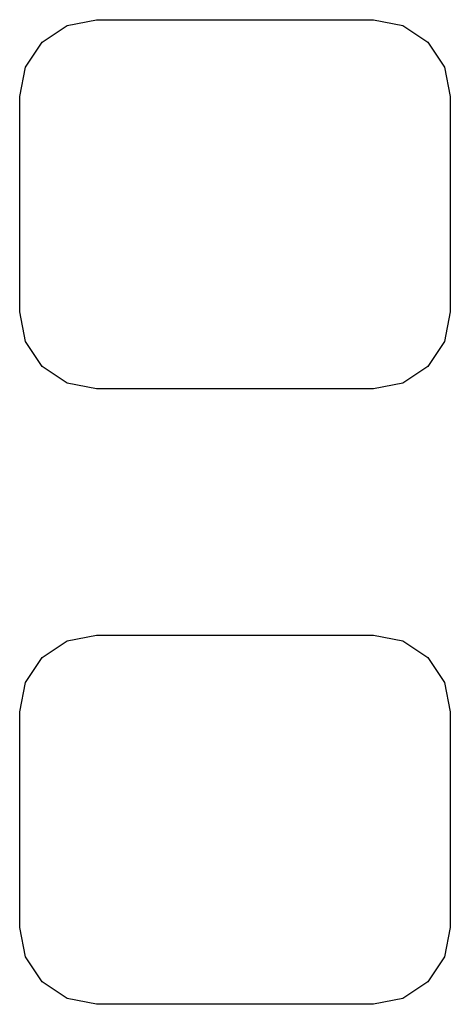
# Model space of a CAD drawing. Extents: x 1.172 to 1.228, y 0.926 to 1.052.
import ezdxf

# ---------------------------------------------------------------- set-up
doc = ezdxf.new("R2010")
doc.units = 0
doc.header["$MEASUREMENT"] = 0
doc.layers.add('BLACK', color=7, linetype='CONTINUOUS')

msp = doc.modelspace()

# ---------------------------------------------------------------- linework, layer by layer
at = {"layer": 'BLACK', "linetype": 'CONTINUOUS'}
for p, q in [((1.17852, 1.05149), (1.18228, 1.05224)), ((1.18228, 1.05224), (1.21772, 1.05224)), ((1.21772, 1.05224), (1.22148, 1.05149)), ((1.17532, 1.04936), (1.17852, 1.05149)), ((1.22148, 1.05149), (1.22468, 1.04936)), ((1.17319, 1.04617), (1.17532, 1.04936)), ((1.22468, 1.04936), (1.22681, 1.04617)), ((1.17244, 1.0424), (1.17319, 1.04617)), ((1.22681, 1.04617), (1.22756, 1.0424)), ((1.17244, 1.01484), (1.17244, 1.0424)), ((1.22756, 1.0424), (1.22756, 1.01484)), ((1.17319, 1.01108), (1.17244, 1.01484)), ((1.22756, 1.01484), (1.22681, 1.01108)), ((1.17532, 1.00788), (1.17319, 1.01108)), ((1.22681, 1.01108), (1.22468, 1.00788)), ((1.17852, 1.00575), (1.17532, 1.00788)), ((1.22468, 1.00788), (1.22148, 1.00575)), ((1.18228, 1.005), (1.17852, 1.00575)), ((1.22148, 1.00575), (1.21772, 1.005)), ((1.21772, 1.005), (1.18228, 1.005)), ((1.17532, 0.970621), (1.17852, 0.972755)), ((1.17852, 0.972755), (1.18228, 0.973504)), ((1.18228, 0.973504), (1.21772, 0.973504)), ((1.21772, 0.973504), (1.22148, 0.972755)), ((1.22148, 0.972755), (1.22468, 0.970621)), ((1.17319, 0.967428), (1.17532, 0.970621)), ((1.22468, 0.970621), (1.22681, 0.967428)), ((1.17244, 0.963661), (1.17319, 0.967428)), ((1.22681, 0.967428), (1.22756, 0.963661)), ((1.17244, 0.936102), (1.17244, 0.963661)), ((1.22756, 0.963661), (1.22756, 0.936102)), ((1.17319, 0.932336), (1.17244, 0.936102)), ((1.22756, 0.936102), (1.22681, 0.932336)), ((1.17532, 0.929143), (1.17319, 0.932336)), ((1.22681, 0.932336), (1.22468, 0.929143)), ((1.17852, 0.927009), (1.17532, 0.929143)), ((1.22468, 0.929143), (1.22148, 0.927009)), ((1.18228, 0.92626), (1.17852, 0.927009)), ((1.21772, 0.92626), (1.18228, 0.92626)), ((1.22148, 0.927009), (1.21772, 0.92626))]:
    msp.add_line(p, q, dxfattribs=at)

doc.saveas('drawing.dxf')
